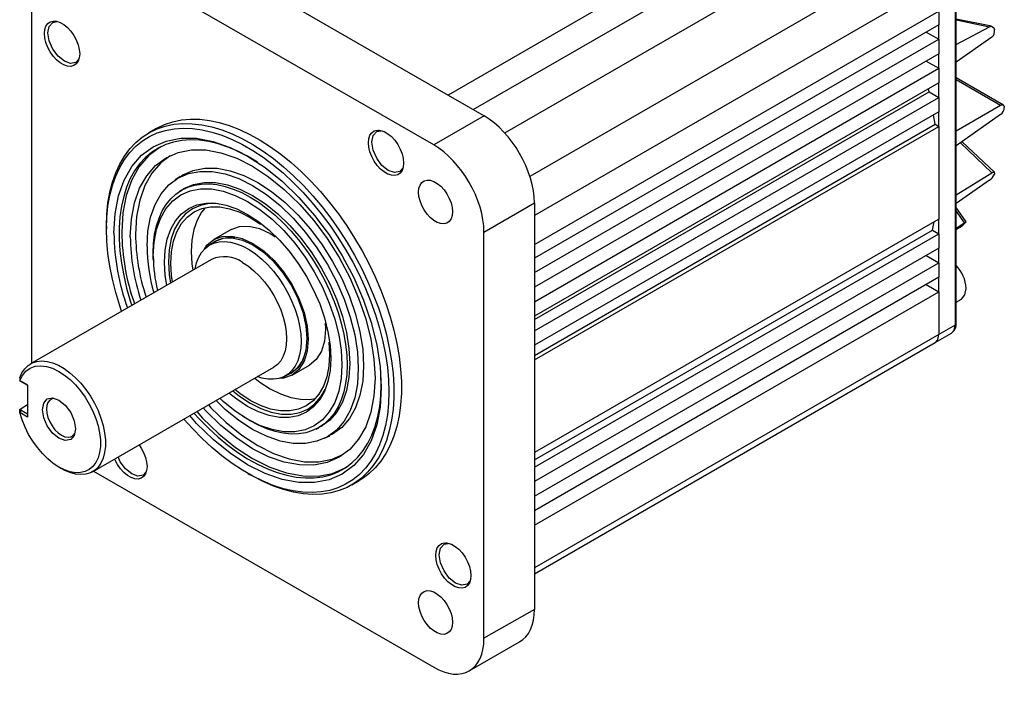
# Model space of a CAD drawing. Header units: millimetres. Extents: x 0 to 1676, y 0 to 1295.
# Tile 4 of 7: x 882 to 1159, y 675 to 862. Entities that reach past the tile are written whole.
import ezdxf

# ---------------------------------------------------------------- set-up
doc = ezdxf.new("R2010")
doc.units = ezdxf.units.MM
doc.header["$LTSCALE"] = 6

msp = doc.modelspace()

# ---------------------------------------------------------------- linework, layer by layer
for p, q in [((1116.558, 906.329), (1002.856, 840.689)), ((1009.927, 836.607), (1120.094, 900.205)), ((1018.787, 830.045), (1120.094, 888.528)), ((924.084, 886.163), (1002.856, 840.689)), ((998.8, 826.674), (899.855, 883.794)), ((885.713, 875.627), (885.713, 765.256)), ((1127.165, 876.281), (1025.858, 817.797)), ((1137.277, 870.444), (1027.109, 806.845)), ((1145.402, 866.97), (1145.402, 776.025)), ((1145.693, 776.433), (1145.693, 867.381)), ((1027.109, 798.681), (1140.812, 864.32)), ((1140.812, 864.32), (1140.812, 860.482)), ((892.386, 861.542), (891.723, 861.159)), ((1155.637, 860.042), (1145.693, 862.052)), ((1145.693, 861.835), (1155.052, 859.944)), ((1140.812, 860.482), (1027.109, 794.843)), ((1137.276, 858.441), (1140.812, 856.399)), ((1140.812, 856.399), (1140.812, 860.482)), ((1145.693, 854.903), (1155.052, 859.944)), ((1027.109, 790.76), (1140.812, 856.399)), ((1140.812, 856.399), (1140.812, 852.317)), ((1155.757, 857.032), (1145.693, 849.982)), ((898.223, 849.901), (898.886, 850.283)), ((1140.812, 852.317), (1027.109, 786.677)), ((1137.276, 850.275), (1140.812, 848.234)), ((1140.812, 848.234), (1140.812, 852.317)), ((1027.109, 782.595), (1140.812, 848.234)), ((1140.812, 848.234), (1140.812, 844.151)), ((1158.972, 837.884), (1145.693, 845.549)), ((1145.693, 845.071), (1158.194, 837.854)), ((1140.812, 844.151), (1027.109, 778.512)), ((1027.109, 777.562), (1138.099, 841.635)), ((1138.099, 841.635), (1137.893, 842.466)), ((1138.099, 841.635), (1140.812, 840.069)), ((1140.812, 840.069), (1140.812, 844.151)), ((1002.856, 840.689), (1012.967, 834.852)), ((1027.109, 774.429), (1140.812, 840.069)), ((1140.812, 840.069), (1140.812, 835.986)), ((1140.812, 835.986), (1027.109, 770.347)), ((1140.812, 831.903), (1140.812, 835.986)), ((1145.693, 830.637), (1158.194, 837.854)), ((1012.967, 834.852), (998.8, 826.674)), ((1139.798, 832.488), (1139.36, 835.148)), ((1158.194, 835.22), (1145.693, 826.406)), ((920.755, 831.268), (918.634, 830.044)), ((983.439, 830.836), (982.777, 830.453)), ((1027.109, 767.434), (1139.798, 832.488)), ((1027.109, 766.264), (1140.812, 831.903)), ((1139.798, 832.488), (1140.812, 831.903)), ((1140.812, 831.903), (1140.812, 805.774)), ((1146.921, 827.272), (1155.757, 818.856)), ((1156.418, 818.981), (1147.376, 827.593)), ((989.276, 819.195), (989.939, 819.577)), ((927.513, 817.764), (926.149, 816.856)), ((1145.693, 812.643), (1155.757, 818.856)), ((1155.052, 816.758), (1145.693, 810.24)), ((927.912, 813.956), (927.23, 813.501)), ((1012.943, 802.179), (1027.109, 810.357)), ((1027.109, 810.357), (1027.109, 798.681)), ((1148.531, 805.079), (1145.693, 809.099)), ((1140.812, 805.774), (1027.109, 740.135)), ((1140.812, 801.691), (1140.812, 805.774)), ((1145.693, 808.046), (1147.978, 804.81)), ((906.795, 803.878), (906.795, 803.061)), ((941.864, 802.868), (936.985, 800.051)), ((1139.055, 802.705), (1139.529, 805.033)), ((1145.693, 803.315), (1147.978, 804.81)), ((1146.638, 803.453), (1145.693, 802.814)), ((1012.943, 687.92), (1012.943, 802.179)), ((1027.109, 738.08), (1139.055, 802.705)), ((1027.109, 736.052), (1140.812, 801.691)), ((1139.055, 802.705), (1140.812, 801.691)), ((1140.812, 801.691), (1140.812, 797.608)), ((937.655, 799.572), (935.875, 798.544)), ((1027.109, 798.681), (1027.109, 794.843)), ((1140.812, 797.608), (1027.109, 731.969)), ((1140.812, 793.526), (1140.812, 797.608)), ((936.336, 794.48), (885.424, 765.089)), ((919.986, 794.52), (920.023, 793.729)), ((1027.109, 794.843), (1027.109, 790.76)), ((1137.276, 795.567), (1140.812, 793.526)), ((1027.109, 727.886), (1140.812, 793.526)), ((1140.812, 793.526), (1140.812, 789.443)), ((1027.109, 790.76), (1027.109, 786.677)), ((1140.812, 789.443), (1027.109, 723.804)), ((1140.812, 785.36), (1140.812, 789.443)), ((1027.109, 786.677), (1027.109, 782.595)), ((1137.276, 787.402), (1140.812, 785.36)), ((1027.109, 719.721), (1140.812, 785.36)), ((1140.812, 785.36), (1140.812, 773.358)), ((1027.109, 782.595), (1027.109, 778.512)), ((1145.693, 782.493), (1147.151, 783.335)), ((1027.109, 778.512), (1027.109, 774.429)), ((968.281, 776.537), (968.42, 774.834)), ((1145.402, 776.025), (1140.812, 773.358)), ((1027.109, 774.429), (1027.109, 770.347)), ((1140.812, 773.358), (1027.109, 707.718)), ((1139.78, 771.07), (1144.377, 773.742)), ((969.29, 771.158), (969.48, 767.691)), ((1027.109, 706.027), (1139.776, 771.068)), ((1027.109, 770.347), (1027.109, 766.264)), ((902.923, 734.778), (953.834, 764.168)), ((958.983, 761.945), (963.862, 764.761)), ((1027.109, 766.264), (1027.109, 740.135)), ((957.123, 761.737), (958.903, 762.765)), ((984.044, 759.282), (983.988, 761.668)), ((882.42, 761.189), (882.465, 760.362)), ((882.467, 760.366), (884.627, 759.119)), ((882.837, 760.152), (882.467, 760.366)), ((884.627, 759.119), (882.837, 760.152)), ((884.627, 759.119), (884.627, 750.137)), ((1027.109, 706.023), (1119.058, 759.104)), ((1119.062, 759.106), (1120.025, 759.665)), ((882.814, 752.583), (884.627, 753.63)), ((882.42, 752.248), (882.814, 752.583)), ((882.466, 751.384), (882.42, 752.248)), ((882.466, 751.384), (882.837, 751.987)), ((884.627, 750.137), (882.466, 751.384)), ((882.837, 751.987), (882.814, 752.583)), ((884.627, 750.953), (882.837, 751.987)), ((945.026, 750.418), (945.693, 749.99)), ((965.752, 746.771), (966.488, 747.134)), ((968.117, 744.158), (969.586, 744.884)), ((1027.109, 740.135), (1027.109, 736.052)), ((893.396, 736.093), (894.171, 735.645)), ((903.204, 734.94), (998.8, 679.753)), ((917.151, 733.829), (917.814, 734.211)), ((946.493, 734.296), (947.2, 733.887)), ((1027.109, 736.052), (1027.109, 731.969)), ((975.779, 731.054), (977.9, 732.279)), ((1027.109, 731.969), (1027.109, 727.886)), ((1027.109, 727.886), (1027.109, 723.804)), ((1027.109, 723.804), (1027.109, 719.721)), ((1027.109, 719.721), (1027.109, 707.718)), ((1002.368, 714.764), (1001.705, 714.381)), ((1027.109, 707.718), (1027.109, 696.041)), ((1008.205, 703.122), (1008.867, 703.505)), ((1027.109, 696.041), (1012.943, 687.92)), ((1008.782, 678.753), (1022.949, 686.874))]:
    msp.add_line(p, q)
at = {"flags": 128}
for points in [[(889.387, 858.02), (889.495, 859.146), (889.815, 860.098), (890.332, 860.834), (891.025, 861.322), (891.862, 861.541), (892.807, 861.482), (893.819, 861.146), (894.854, 860.548), (895.866, 859.716), (896.812, 858.684), (897.649, 857.498), (898.341, 856.211), (898.859, 854.877), (899.178, 853.556), (899.286, 852.305), (899.178, 851.179), (898.859, 850.227), (898.341, 849.491), (897.649, 849.003), (896.812, 848.784), (895.866, 848.844), (894.854, 849.18), (893.819, 849.777), (892.807, 850.61), (891.862, 851.641), (891.025, 852.827), (890.332, 854.115), (889.815, 855.448), (889.495, 856.769), (889.387, 858.02)], [(890.377, 858.183), (890.727, 860.013), (891.723, 861.159), (892.907, 861.389)], [(898.948, 850.736), (898.223, 849.901), (896.732, 849.611), (894.973, 850.223), (893.214, 851.642), (891.723, 853.653), (890.727, 855.95), (890.377, 858.183)], [(1155.052, 859.944), (1155.31, 860.04), (1155.541, 860.055), (1155.892, 859.943), (1156.232, 859.606), (1156.433, 859.124)], [(1158.194, 837.854), (1158.439, 837.96), (1158.642, 837.991), (1158.923, 837.912), (1159.147, 837.624), (1159.22, 837.194)], [(920.755, 831.268), (921.012, 831.414), (923.166, 832.443), (925.457, 833.208), (927.872, 833.704), (930.399, 833.93), (933.024, 833.884), (935.735, 833.567), (938.517, 832.979), (941.354, 832.124), (944.234, 831.007), (947.14, 829.633), (950.057, 828.01), (952.971, 826.146), (955.865, 824.05), (958.726, 821.734), (961.537, 819.209), (964.285, 816.49), (966.955, 813.589), (969.533, 810.522), (972.006, 807.306), (974.36, 803.957), (976.584, 800.491), (978.666, 796.929), (980.595, 793.287), (982.361, 789.585), (983.954, 785.843), (985.367, 782.079), (986.592, 778.313), (987.623, 774.566), (988.455, 770.856), (989.082, 767.204), (989.502, 763.627), (989.712, 760.145), (989.712, 756.775), (989.502, 753.536), (989.082, 750.444), (988.455, 747.516), (987.623, 744.766), (986.592, 742.209), (985.367, 739.858), (983.954, 737.726), (982.361, 735.823), (980.595, 734.16), (978.666, 732.745), (977.9, 732.279)], [(906.795, 803.878), (906.901, 807.184), (907.216, 810.352), (907.74, 813.364), (908.47, 816.205), (909.401, 818.86), (910.53, 821.316), (911.85, 823.559), (913.354, 825.578), (915.035, 827.362), (916.884, 828.901), (918.89, 830.189), (921.045, 831.218), (923.335, 831.983), (925.75, 832.48), (928.277, 832.706), (930.903, 832.66), (933.614, 832.342), (936.395, 831.754), (939.233, 830.9), (942.112, 829.783), (945.018, 828.409), (947.936, 826.785), (950.85, 824.921), (953.744, 822.825), (956.605, 820.509), (959.416, 817.985), (962.164, 815.265), (964.834, 812.364), (967.412, 809.298), (969.885, 806.081), (972.239, 802.732), (974.463, 799.267), (976.545, 795.704), (978.473, 792.062), (980.239, 788.36), (981.833, 784.618), (983.246, 780.854), (984.471, 777.089), (985.502, 773.342), (986.333, 769.632), (986.961, 765.979), (987.381, 762.402), (987.591, 758.92), (987.591, 755.551), (987.381, 752.311), (986.961, 749.22), (986.333, 746.291), (985.502, 743.541), (984.471, 740.984), (983.246, 738.633), (981.833, 736.501), (980.239, 734.598), (978.473, 732.935), (976.545, 731.521), (974.463, 730.361), (972.239, 729.464), (969.885, 728.833), (967.412, 728.471), (964.834, 728.381), (962.164, 728.563), (959.416, 729.016), (956.605, 729.738), (953.744, 730.724), (950.85, 731.97), (947.936, 733.47), (947.2, 733.887)], [(911.071, 779.895), (910.549, 781.433), (909.415, 785.17), (908.479, 788.881), (907.745, 792.544), (907.218, 796.141), (906.901, 799.653), (906.795, 803.061), (906.901, 806.347), (907.218, 809.493), (907.745, 812.482), (908.479, 815.299), (909.415, 817.928), (910.549, 820.355), (911.875, 822.568), (913.386, 824.554), (915.074, 826.304), (916.929, 827.807), (918.942, 829.056), (921.102, 830.044), (923.397, 830.766), (925.816, 831.217), (928.345, 831.396), (930.971, 831.302), (933.68, 830.934), (936.457, 830.296), (939.287, 829.39), (942.157, 828.221), (945.049, 826.796), (947.949, 825.122), (950.842, 823.208), (953.711, 821.064), (956.542, 818.701), (959.319, 816.133), (962.028, 813.373), (964.654, 810.436), (967.183, 807.337), (969.601, 804.092), (971.897, 800.721), (974.057, 797.239), (976.07, 793.666), (977.925, 790.021), (979.612, 786.323), (981.123, 782.592), (982.449, 778.848), (983.583, 775.111), (984.52, 771.401), (985.253, 767.737), (985.78, 764.14), (986.097, 760.628), (986.203, 757.22), (986.203, 757.22)], [(980.44, 827.314), (980.548, 828.44), (980.868, 829.392), (981.386, 830.128), (982.078, 830.616), (982.915, 830.835), (983.861, 830.776), (984.873, 830.44), (985.907, 829.842), (986.92, 829.01), (987.865, 827.978), (988.702, 826.792), (989.395, 825.505), (989.912, 824.171), (990.232, 822.85), (990.34, 821.599), (990.232, 820.473), (989.912, 819.521), (989.395, 818.785), (988.702, 818.297), (987.865, 818.078), (986.92, 818.138), (985.907, 818.473), (984.873, 819.071), (983.861, 819.904), (982.915, 820.935), (982.078, 822.121), (981.386, 823.409), (980.868, 824.742), (980.548, 826.063), (980.44, 827.314)], [(981.43, 827.477), (981.78, 829.306), (982.776, 830.453), (983.96, 830.683)], [(908.916, 801.837), (909.238, 807.316), (910.197, 812.33), (911.777, 816.793), (913.952, 820.63), (916.683, 823.773), (919.924, 826.17), (923.62, 827.779), (927.708, 828.574), (932.117, 828.539), (936.772, 827.676), (941.594, 826), (946.499, 823.54), (951.405, 820.337), (956.226, 816.446), (960.881, 811.934), (965.291, 806.877), (969.378, 801.364), (973.074, 795.487), (976.316, 789.348), (979.047, 783.051), (981.221, 776.704), (982.801, 770.416), (983.76, 764.295), (984.082, 758.445)], [(949.249, 821.843), (946.508, 823.483), (943.725, 824.907), (940.961, 826.077), (938.233, 826.987), (935.557, 827.63), (932.947, 828.004), (930.419, 828.106), (927.987, 827.935), (925.665, 827.493), (923.467, 826.782), (921.404, 825.807), (919.489, 824.572), (917.734, 823.085), (916.146, 821.354), (914.737, 819.389), (913.514, 817.202), (912.484, 814.806), (911.652, 812.212), (911.024, 809.438), (910.604, 806.498), (910.393, 803.409), (910.393, 800.19), (910.604, 796.858), (911.024, 793.432), (911.652, 789.933), (912.484, 786.38), (913.514, 782.794), (913.919, 781.539)], [(922.918, 826.477), (921.891, 826.03), (918.717, 823.683), (916.042, 820.604), (913.913, 816.848), (912.366, 812.477), (911.427, 807.567), (911.112, 802.202)], [(913.513, 800.816), (913.807, 805.831), (914.685, 810.421), (916.131, 814.507), (918.121, 818.018), (920.621, 820.895), (923.588, 823.089), (926.972, 824.562), (930.713, 825.289), (934.749, 825.258), (939.01, 824.468), (943.423, 822.934), (947.913, 820.682), (952.404, 817.75), (956.817, 814.188), (961.078, 810.058), (965.114, 805.43), (968.855, 800.383), (972.238, 795.004), (975.205, 789.385), (977.705, 783.621), (979.696, 777.812), (981.142, 772.056), (982.02, 766.453), (982.314, 761.098)], [(990.002, 820.03), (989.276, 819.195), (987.785, 818.905), (986.026, 819.516), (984.268, 820.936), (982.776, 822.947), (981.78, 825.244), (981.43, 827.477)], [(924.769, 823.603), (922.094, 821.626), (919.6, 818.755), (917.614, 815.251), (916.171, 811.174), (915.295, 806.594), (915.001, 801.59)], [(927.55, 817.701), (928.275, 818.237), (931.203, 819.512), (934.441, 820.141), (937.934, 820.114), (941.622, 819.431), (945.442, 818.103), (949.328, 816.154), (953.214, 813.616), (957.033, 810.534), (960.721, 806.959), (964.214, 802.954), (967.452, 798.586), (970.38, 793.931), (972.948, 789.067), (975.111, 784.079), (976.834, 779.051), (978.086, 774.07), (978.846, 769.221), (979.1, 764.586)], [(918.215, 798.102), (918.469, 802.431), (919.227, 806.394), (920.476, 809.921), (922.194, 812.952), (924.352, 815.436), (926.913, 817.33), (929.834, 818.602), (933.064, 819.23), (936.548, 819.202), (940.227, 818.521), (944.037, 817.196), (947.913, 815.252), (951.79, 812.721), (955.6, 809.646), (959.279, 806.08), (962.763, 802.085), (965.993, 797.728), (968.913, 793.084), (971.475, 788.233), (973.633, 783.257), (975.351, 778.242), (976.6, 773.273), (977.358, 768.436), (977.612, 763.813)], [(994.555, 813.403), (994.659, 814.488), (994.967, 815.406), (995.466, 816.116), (996.134, 816.587), (996.941, 816.798), (997.853, 816.741), (998.829, 816.417), (999.827, 815.841), (1000.803, 815.038), (1001.714, 814.043), (1002.521, 812.9), (1003.189, 811.658), (1003.688, 810.372), (1003.996, 809.098), (1004.101, 807.892), (1003.996, 806.806), (1003.688, 805.888), (1003.189, 805.179), (1002.521, 804.708), (1001.714, 804.496), (1000.803, 804.554), (999.827, 804.878), (998.829, 805.454), (997.853, 806.257), (996.941, 807.252), (996.134, 808.395), (995.466, 809.637), (994.967, 810.923), (994.659, 812.197), (994.555, 813.403)], [(1155.757, 818.856), (1155.988, 818.977), (1156.166, 819.031), (1156.378, 819.01), (1156.487, 818.814), (1156.433, 818.483)], [(919.986, 794.52), (919.945, 796.286), (920.048, 798.969), (920.359, 801.513), (920.874, 803.897), (921.589, 806.103), (922.499, 808.115), (923.597, 809.917), (924.875, 811.495), (926.322, 812.838), (927.929, 813.936), (929.683, 814.779), (931.569, 815.361), (933.575, 815.679), (935.685, 815.729), (937.882, 815.512), (940.15, 815.028), (942.472, 814.282), (944.829, 813.28), (947.205, 812.028), (949.581, 810.537), (951.939, 808.817), (954.261, 806.882), (956.529, 804.747), (958.726, 802.428), (960.836, 799.942), (962.841, 797.308), (964.728, 794.547), (966.482, 791.68), (968.088, 788.728), (969.536, 785.713), (970.814, 782.659), (971.912, 779.589), (972.822, 776.527), (973.537, 773.495), (974.052, 770.517), (974.362, 767.615), (974.466, 764.811), (974.362, 762.127), (974.052, 759.584), (973.537, 757.2), (972.822, 754.994), (971.912, 752.982), (970.814, 751.18), (969.536, 749.601), (968.088, 748.258), (966.482, 747.161), (964.728, 746.318), (962.841, 745.735), (960.836, 745.418), (958.726, 745.367), (956.529, 745.585), (954.261, 746.068), (951.939, 746.814), (949.581, 747.817), (947.205, 749.069), (945.693, 749.99)], [(919.983, 795.448), (920.21, 799.314), (920.886, 802.852), (922.001, 806.001), (923.535, 808.708), (925.462, 810.926), (927.749, 812.617), (930.357, 813.752), (933.241, 814.312), (936.352, 814.288), (939.636, 813.68), (943.038, 812.497), (946.499, 810.761), (949.96, 808.501), (953.362, 805.756), (956.647, 802.572), (959.757, 799.005), (962.641, 795.115), (965.249, 790.968), (967.536, 786.637), (969.463, 782.194), (970.997, 777.716), (972.112, 773.28), (972.789, 768.961), (973.016, 764.833)], [(927.946, 813.898), (928.611, 814.39), (931.296, 815.559), (934.265, 816.136), (937.467, 816.111), (940.848, 815.484), (944.35, 814.267), (947.913, 812.48), (951.476, 810.153), (954.979, 807.327), (958.36, 804.049), (961.562, 800.377), (964.531, 796.372), (967.216, 792.104), (969.57, 787.645), (971.554, 783.071), (973.133, 778.461), (974.281, 773.894), (974.978, 769.448), (975.211, 765.198)], [(923.11, 793.643), (923.31, 797.053), (923.907, 800.173), (924.89, 802.951), (926.244, 805.339), (927.943, 807.295), (929.961, 808.787), (932.261, 809.788), (934.805, 810.282), (937.549, 810.261), (940.446, 809.724), (943.446, 808.681), (946.499, 807.15), (949.552, 805.156), (952.553, 802.735), (955.45, 799.927), (958.194, 796.78), (960.738, 793.349), (963.038, 789.691), (965.055, 785.871), (966.755, 781.952), (968.108, 778.002), (969.091, 774.089), (969.688, 770.279), (969.888, 766.638)], [(938.173, 810.145), (935.716, 810.164), (933.216, 809.679), (930.956, 808.695), (928.974, 807.229), (927.304, 805.307), (925.975, 802.961), (925.008, 800.232), (924.422, 797.166), (924.225, 793.816)], [(924.932, 793.407), (925.123, 796.655), (925.691, 799.626), (926.628, 802.272), (927.917, 804.545), (929.535, 806.408), (931.456, 807.829), (933.647, 808.783), (936.069, 809.253), (938.682, 809.233), (941.441, 808.722), (944.299, 807.728), (947.206, 806.27), (950.114, 804.372)], [(934.574, 808.963), (933.573, 807.811), (932.285, 805.537), (931.348, 802.892), (930.78, 799.92), (930.589, 796.673)], [(941.864, 802.867), (944.221, 803.74), (946.91, 803.848), (949.828, 803.185), (952.863, 801.778), (954.271, 800.805)], [(1147.978, 804.81), (1148.2, 804.948), (1148.354, 805.033), (1148.506, 805.089), (1148.513, 805.017), (1148.344, 804.821)], [(934.34, 797.322), (935.049, 798.445), (936.984, 800.051), (939.341, 800.924), (942.031, 801.031), (944.949, 800.369), (947.984, 798.962), (951.019, 796.865), (953.937, 794.158), (956.627, 790.945), (958.984, 787.35), (960.919, 783.511), (962.356, 779.576), (963.242, 775.695), (963.54, 772.017)], [(936.138, 798.696), (937.239, 799.609), (939.542, 800.462), (942.169, 800.567), (945.019, 799.92), (947.984, 798.546)], [(931.722, 791.817), (932.128, 793.504), (932.748, 795.074), (933.561, 796.433), (934.556, 797.564), (935.718, 798.451), (937.031, 799.08), (938.478, 799.444), (940.037, 799.536), (941.687, 799.356), (943.404, 798.907), (945.165, 798.194), (946.944, 797.228), (948.718, 796.021), (950.46, 794.592), (952.146, 792.96), (953.754, 791.148), (955.259, 789.182), (956.642, 787.088), (957.882, 784.897), (958.962, 782.64), (959.867, 780.347), (960.585, 778.051), (961.105, 775.785), (961.42, 773.579), (961.525, 771.466)], [(947.984, 798.546), (950.949, 796.497), (953.799, 793.853), (956.427, 790.715), (958.73, 787.203), (960.619, 783.453), (962.024, 779.608), (962.888, 775.817), (963.18, 772.225), (962.888, 768.97), (962.024, 766.178), (960.619, 763.955), (958.73, 762.386), (957.386, 761.889)], [(930.589, 796.673), (930.78, 793.206), (931.058, 791.433)], [(923.747, 787.213), (923.31, 790.002), (923.11, 793.643)], [(924.225, 793.816), (924.422, 790.238), (924.801, 787.821)], [(925.401, 788.168), (925.123, 789.94), (924.932, 793.407)], [(945.085, 793.614), (946.7, 792.559), (948.288, 791.278), (949.82, 789.792), (951.272, 788.128), (952.618, 786.312), (953.835, 784.377), (954.902, 782.356), (955.802, 780.283), (956.517, 778.193), (957.038, 776.123), (957.353, 774.107), (957.459, 772.181), (957.353, 770.377), (957.038, 768.726), (956.517, 767.256), (955.802, 765.993), (954.902, 764.958), (953.835, 764.169), (953.834, 764.168)], [(1147.151, 783.335), (1147.151, 783.335), (1148.148, 784.481), (1148.498, 786.311)], [(1144.37, 773.74), (1145.133, 774.618), (1145.402, 776.025)], [(968.42, 774.834), (968.121, 771.502), (967.235, 768.643), (965.798, 766.367), (963.863, 764.762), (963.862, 764.762)], [(1139.776, 771.068), (1139.777, 771.068), (1140.543, 771.951), (1140.812, 773.358)], [(961.525, 771.466), (961.42, 769.475), (961.105, 767.633), (960.585, 765.967), (959.867, 764.5), (958.962, 763.253), (957.882, 762.242), (956.642, 761.483), (955.259, 760.986), (953.754, 760.758), (952.146, 760.801), (950.46, 761.116), (949.221, 761.505)], [(963.54, 772.017), (963.242, 768.685), (962.356, 765.827), (960.919, 763.551), (958.984, 761.945), (956.627, 761.072), (955.384, 761.023)], [(969.48, 767.691), (969.29, 764.443), (968.721, 761.472), (967.785, 758.826), (966.496, 756.553), (964.877, 754.69), (962.956, 753.269), (960.766, 752.315), (958.343, 751.845), (955.73, 751.865), (952.971, 752.376), (950.114, 753.37), (947.206, 754.828), (944.299, 756.726), (942.899, 757.856)], [(882.42, 761.189), (883.028, 762.577), (883.828, 763.747), (884.806, 764.679), (885.946, 765.357), (887.227, 765.769), (888.628, 765.909), (890.124, 765.774), (891.69, 765.366), (893.299, 764.692), (894.923, 763.764), (896.534, 762.598), (898.104, 761.214), (899.607, 759.635), (901.016, 757.89), (902.307, 756.007), (903.458, 754.02), (904.449, 751.963), (905.263, 749.87), (905.887, 747.779), (906.308, 745.725), (906.521, 743.743), (906.521, 741.868), (906.308, 740.132), (905.887, 738.564), (905.263, 737.192), (904.449, 736.04), (903.458, 735.127), (902.307, 734.469), (901.016, 734.077), (899.607, 733.959), (898.104, 734.115), (896.534, 734.544), (894.923, 735.238), (894.171, 735.645)], [(882.465, 760.362), (883.19, 761.838), (884.159, 763.023), (885.347, 763.888), (886.728, 764.414), (888.268, 764.588), (889.931, 764.406), (891.677, 763.872), (893.466, 762.998)], [(973.016, 764.833), (972.789, 760.967), (972.112, 757.43), (970.997, 754.28), (969.463, 751.574), (967.536, 749.356), (965.249, 747.665), (962.641, 746.529), (959.757, 745.969), (956.647, 745.993), (953.362, 746.602), (949.96, 747.784), (946.499, 749.52), (943.038, 751.78), (939.636, 754.526), (938.701, 755.432)], [(969.888, 766.638), (969.688, 763.229), (969.091, 760.108), (968.108, 757.33), (966.755, 754.943), (965.055, 752.987), (963.038, 751.495), (960.738, 750.493), (958.194, 749.999), (955.45, 750.021), (952.553, 750.557), (949.552, 751.6), (946.499, 753.132), (943.446, 755.125), (941.246, 756.901)], [(975.211, 765.198), (974.978, 761.219), (974.281, 757.577), (973.133, 754.335), (971.554, 751.549), (969.57, 749.265), (967.216, 747.524), (966.454, 747.193)], [(979.1, 764.586), (978.846, 760.246), (978.086, 756.274), (976.834, 752.738), (975.111, 749.699), (972.948, 747.208), (970.38, 745.31), (969.549, 744.948)], [(893.466, 762.998), (895.055, 761.955), (896.615, 760.681), (898.116, 759.198), (899.53, 757.535), (900.832, 755.722), (901.995, 753.795), (903, 751.787), (903.828, 749.738), (904.462, 747.684), (904.891, 745.665), (905.107, 743.718), (905.106, 741.879), (904.888, 740.182), (904.457, 738.66), (903.821, 737.34), (902.993, 736.248), (901.986, 735.403), (900.821, 734.821), (899.519, 734.513), (898.104, 734.485), (896.602, 734.738), (895.042, 735.266), (893.453, 736.06), (891.864, 737.105), (890.304, 738.382), (888.804, 739.866), (887.391, 741.531), (886.09, 743.344), (884.928, 745.273), (883.924, 747.281), (883.099, 749.331), (882.466, 751.384)], [(977.612, 763.813), (977.358, 759.483), (976.6, 755.521), (975.351, 751.994), (973.633, 748.962), (971.475, 746.478), (968.913, 744.584), (965.993, 743.312), (962.763, 742.685), (959.279, 742.712), (955.6, 743.394), (951.79, 744.718), (947.913, 746.662), (944.037, 749.194), (940.227, 752.268), (937.612, 754.803)], [(984.082, 758.445), (983.76, 752.966), (982.801, 747.951), (981.221, 743.488), (979.047, 739.652), (976.316, 736.508), (973.074, 734.111), (969.378, 732.502), (965.291, 731.708), (960.881, 731.742), (956.226, 732.605), (951.405, 734.281), (946.499, 736.742), (941.594, 739.945), (936.772, 743.836), (932.117, 748.348), (930.212, 750.532)], [(931.417, 751.227), (932.947, 749.555), (935.557, 746.916), (938.233, 744.469), (940.961, 742.229), (943.725, 740.208), (946.508, 738.419), (949.296, 736.87), (952.071, 735.572), (954.819, 734.532), (957.523, 733.755), (960.168, 733.246), (962.739, 733.008), (965.221, 733.042), (967.599, 733.349), (969.861, 733.926), (971.993, 734.77), (973.983, 735.876), (975.82, 737.238), (977.492, 738.848), (978.992, 740.697), (980.309, 742.774), (981.436, 745.067), (982.368, 747.564), (983.098, 750.25), (983.623, 753.109), (983.938, 756.126), (984.044, 759.282)], [(982.314, 761.098), (982.02, 756.083), (981.142, 751.493), (979.696, 747.408), (977.705, 743.896), (975.205, 741.019), (972.238, 738.825), (968.855, 737.352), (965.114, 736.625), (961.078, 736.657), (956.817, 737.446), (952.404, 738.98), (947.913, 741.232), (943.423, 744.164), (939.01, 747.726), (934.749, 751.856), (933.998, 752.717)], [(948.556, 761.121), (949.956, 759.992), (952.863, 758.094), (955.77, 756.635), (958.628, 755.642), (961.387, 755.131), (964, 755.11), (965.495, 755.401)], [(986.203, 757.22), (986.097, 753.934), (985.78, 750.789), (985.253, 747.8), (984.52, 744.983), (983.583, 742.354), (982.449, 739.926), (981.123, 737.714), (979.612, 735.727), (977.925, 733.978), (976.07, 732.474), (974.057, 731.225), (971.897, 730.237), (969.601, 729.516), (967.183, 729.064), (964.654, 728.885), (962.028, 728.98), (959.319, 729.347), (956.542, 729.985), (953.711, 730.891), (950.842, 732.06), (947.949, 733.485), (945.049, 735.16), (942.157, 737.074), (939.287, 739.218), (936.457, 741.58), (933.68, 744.148), (930.971, 746.908), (928.57, 749.584)], [(942.299, 757.509), (944.207, 755.97), (947.206, 754.011), (950.206, 752.507), (953.154, 751.482), (956.001, 750.954), (958.697, 750.933), (961.196, 751.419), (963.456, 752.403), (965.438, 753.869), (967.108, 755.791), (968.32, 757.928)], [(893.466, 744.155), (891.686, 745.591), (890.178, 747.626), (889.169, 749.951), (888.815, 752.21), (889.169, 754.061), (890.178, 755.222), (891.686, 755.515), (893.466, 754.896)], [(892.106, 755.405), (891.528, 755.291), (890.856, 754.903), (890.351, 754.266), (890.037, 753.412), (889.931, 752.383), (890.037, 751.231), (890.351, 750.015), (890.856, 748.794), (891.528, 747.63), (892.332, 746.582), (893.229, 745.702), (894.173, 745.034)], [(893.466, 754.896), (895.246, 753.46), (896.755, 751.425), (897.763, 749.1), (898.117, 746.841), (897.763, 744.99), (896.755, 743.829), (895.246, 743.536), (893.466, 744.155)], [(935.467, 753.565), (936.191, 752.735), (940.443, 748.614), (944.847, 745.06), (949.328, 742.134), (953.808, 739.887), (958.212, 738.356), (962.464, 737.568), (966.491, 737.537), (970.224, 738.262), (973.272, 739.589)], [(932.209, 751.684), (933.83, 749.825), (938.388, 745.407), (943.11, 741.597), (947.913, 738.46), (952.717, 736.051), (957.438, 734.41), (961.997, 733.565), (966.314, 733.531), (970.317, 734.309), (973.936, 735.885), (974.832, 736.548)], [(894.173, 745.034), (895.117, 744.612), (896.014, 744.457), (896.819, 744.576), (897.49, 744.964), (897.933, 745.492)], [(915.973, 742.312), (916.577, 741.426), (917.27, 740.138), (917.787, 738.805), (918.107, 737.484), (918.215, 736.233), (918.107, 735.107), (917.787, 734.155), (917.27, 733.419), (916.577, 732.931), (915.74, 732.712), (914.795, 732.771), (913.783, 733.107), (912.748, 733.705), (911.736, 734.537), (910.79, 735.569), (909.953, 736.755), (909.261, 738.043), (909.121, 738.356)], [(917.877, 734.664), (917.152, 733.829), (915.66, 733.539), (913.902, 734.15), (912.143, 735.57), (910.652, 737.581), (910.076, 738.907)], [(999.369, 711.242), (999.477, 712.368), (999.797, 713.32), (1000.314, 714.056), (1001.007, 714.544), (1001.844, 714.763), (1002.789, 714.703), (1003.801, 714.368), (1004.836, 713.77), (1005.848, 712.937), (1006.793, 711.906), (1007.631, 710.72), (1008.323, 709.432), (1008.84, 708.099), (1009.16, 706.778), (1009.268, 705.527), (1009.16, 704.401), (1008.84, 703.449), (1008.323, 702.713), (1007.631, 702.225), (1006.793, 702.006), (1005.848, 702.065), (1004.836, 702.401), (1003.801, 702.999), (1002.789, 703.831), (1001.844, 704.863), (1001.007, 706.049), (1000.314, 707.336), (999.797, 708.67), (999.477, 709.991), (999.369, 711.242)], [(1000.359, 711.405), (1000.709, 713.234), (1001.705, 714.381), (1002.889, 714.611)], [(1008.93, 703.957), (1008.205, 703.123), (1006.714, 702.833), (1004.955, 703.444), (1003.196, 704.864), (1001.705, 706.875), (1000.709, 709.172), (1000.359, 711.405)], [(994.555, 697.926), (994.659, 699.012), (994.967, 699.93), (995.466, 700.64), (996.134, 701.111), (996.941, 701.322), (997.853, 701.264), (998.829, 700.94), (999.827, 700.364), (1000.803, 699.561), (1001.714, 698.567), (1002.521, 697.423), (1003.189, 696.182), (1003.688, 694.896), (1003.996, 693.622), (1004.101, 692.416), (1003.996, 691.33), (1003.688, 690.412), (1003.189, 689.702), (1002.521, 689.231), (1001.714, 689.02), (1000.803, 689.078), (999.827, 689.402), (998.829, 689.978), (997.853, 690.781), (996.941, 691.775), (996.134, 692.919), (995.466, 694.16), (994.967, 695.446), (994.659, 696.72), (994.555, 697.926)]]:
    msp.add_lwpolyline(points, dxfattribs=at)
for centre, radius, start, end in [((1154.491, 858.596), 2.012, 308.98587, 15.19851), ((1156.633, 837.284), 2.588, 307.09974, 358.0058), ((1152.756, 820.011), 3.982, 305.21876, 337.43862), ((1139.236, 814.435), 13.243, 303.98105, 313.45516), ((971.889, 802.387), 62.975, 180.50091, 200.00505), ((972.311, 802.677), 61.201, 180.44433, 199.75007), ((969.584, 801.086), 56.072, 180.27572, 198.78617), ((970.925, 801.854), 55.925, 180.27097, 198.75097), ((941.583, 792.448), 8.135, 80.54583, 118.87309), ((965.434, 798.371), 47.22, 180.32721, 196.30403), ((957.76, 795.267), 37.778, 179.72523, 194.60114), ((939.954, 786.412), 8.842, 54.53278, 114.15676), ((1138.407, 785.809), 10.103, 2.84729, 43.84677), ((1142.677, 776.244), 3.024, 304.04675, 4.3059), ((1145.194, 776.482), 0.502, 294.47497, 354.33892), ((954.63, 769.785), 8.219, 301.3249, 339.24543)]:
    msp.add_arc(centre, radius, start, end)
for centre, ratio, start_param, end_param in [((1012.967, 818.521), 0.5773833, 3.9270736, 5.4978669), ((998.8, 810.343), 0.5773833, 3.9270736, 5.4978669), ((1012.967, 704.206), 0.5773798, 3.1398472, 3.9270706), ((998.8, 696.084), 0.5773798, 2.3562773, 3.9270706)]:
    msp.add_ellipse(centre, major_axis=(-9.999, 17.321), ratio=ratio, start_param=start_param, end_param=end_param)

doc.saveas('drawing.dxf')
